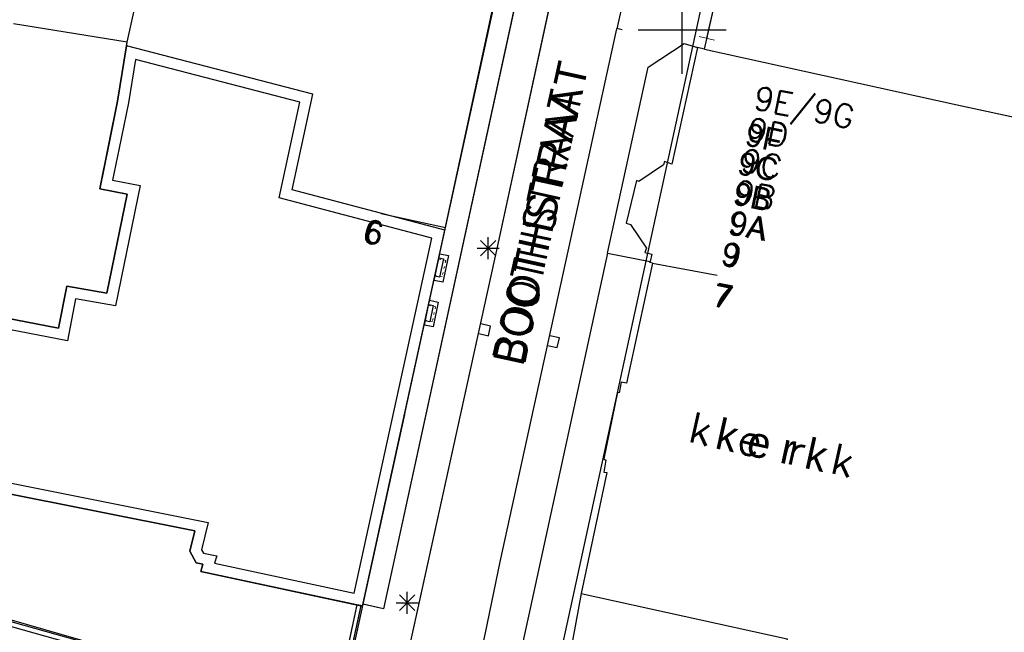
# Model space of a CAD drawing. Header units: millimetres. Extents: x 135944 to 142000, y 454200 to 456692.
# Tile 96 of 185: x 136820 to 136865, y 456273 to 456300. Entities that reach past the tile are written whole.
import ezdxf
from ezdxf.enums import TextEntityAlignment as Align

# ---------------------------------------------------------------- set-up
doc = ezdxf.new("R2010")
doc.units = ezdxf.units.MM
doc.linetypes.add('TotaalGBKN2013X$0$GBKN binnenstad 2009$0$DOT', pattern=[0.25, 0, -0.25])
for name, color, linetype in [('TotaalGBKN2013_Bistad', 251, 'Continuous'), ('TotaalGBKN2013X$0$Contouren', 251, 'Continuous'), ('TotaalGBKN2013X$0$GBKN binnenstad 2009$0$OBJECTEN_', 251, 'Continuous'), ('TotaalGBKN2013X$0$GBKN binnenstad 2009$0$OBJECTEN__', 251, 'Continuous'), ('TotaalGBKN2013X$0$GBKN binnenstad 2009$0$OBJECTEN___', 251, 'Continuous'), ('TotaalGBKN2013X$0$GBKN binnenstad 2009$0$VERH_OVERIG INBR', 251, 'Continuous')]:
    doc.layers.add(name, color=color, linetype=linetype)
doc.layers.add('TotaalGBKN2013X$0$PSVPORTS', color=251, linetype='Continuous', plot=False)
doc.styles.add('TotaalGBKN2013X$0$GBKN binnenstad 2009$0$Standard', font='txt')
doc.styles.add('TotaalGBKN2013X$0$GBKN binnenstad 2009$0$TXT', font='txt.shx')

# ---------------------------------------------------------------- blocks, each defined once
blk = doc.blocks.new('TotaalGBKN2013X$0$GBKN binnenstad 2009$0$CEL532')
at = {"layer": 'TotaalGBKN2013X$0$GBKN binnenstad 2009$0$OBJECTEN___', "linetype": 'Continuous', "lineweight": 0}
blk.add_lwpolyline([(0, -1), (1, -1), (1, 0), (0, 0), (0, -1)], dxfattribs=at)
at = {"layer": 'TotaalGBKN2013X$0$GBKN binnenstad 2009$0$OBJECTEN___', "linetype": 'TotaalGBKN2013X$0$GBKN binnenstad 2009$0$DOT', "lineweight": 0}
blk.add_lwpolyline([(0.2, -1), (0.2, -0.2), (0.8, -0.2), (0.8, -1)], dxfattribs=at)
blk = doc.blocks.new('TotaalGBKN2013X$0$GBKN binnenstad 2009$0$CEL529')
at = {"layer": 'TotaalGBKN2013X$0$GBKN binnenstad 2009$0$VERH_OVERIG INBR', "linetype": 'Continuous', "lineweight": 0}
for p, q in [((0.5, -0.2), (0.5, 0.2)), ((0, -0.1), (0, 0.1)), ((0, 0), (1, 0)), ((1, -0.1), (1, 0.1))]:
    blk.add_line(p, q, dxfattribs=at)
blk = doc.blocks.new('TotaalGBKN2013X$0$GBKN binnenstad 2009$0$X')
at = {"layer": 'TotaalGBKN2013X$0$GBKN binnenstad 2009$0$OBJECTEN__', "linetype": 'Continuous', "lineweight": 0}
blk.add_lwpolyline([(0.225, -0.25), (0.224, 0.2), (-0.225, 0.2), (-0.226, -0.25)], dxfattribs=at)
blk = doc.blocks.new('TotaalGBKN2013X$0$GBKN binnenstad 2009$0$DEC100')
at = {"layer": 'TotaalGBKN2013X$0$GBKN binnenstad 2009$0$OBJECTEN_', "linetype": 'Continuous', "lineweight": 0}
for p, q in [((0, -0.5), (0, 0.5)), ((-0.5, 0), (0.5, 0)), ((-0.354, -0.354), (0.354, 0.354)), ((0.354, -0.354), (-0.354, 0.354))]:
    blk.add_line(p, q, dxfattribs=at)

msp = doc.modelspace()

# ---------------------------------------------------------------- linework, layer by layer
at = {"layer": 'TotaalGBKN2013_Bistad'}
for p, q in [((136843.439, 456305.982), (136836.4, 456273.629)), ((136847.981, 456304.425), (136847.028, 456300.057)), ((136847.981, 456304.425), (136847.028, 456300.057)), ((136851.008, 456299.127), (136852.043, 456303.636)), ((136851.12, 456299.619), (136851.934, 456303.163)), ((136841.627, 456290.319), (136844.3, 456302.649)), ((136839.193, 456290.88), (136841.605, 456302.064)), ((136850, 456300), (136850, 456302)), ((136850, 456300), (136850, 456302)), ((136824.719, 456299.446), (136825.153, 456301.354)), ((136824.719, 456299.446), (136819.552, 456300.275)), ((136841.717, 456275.765), (136847.028, 456300.057)), ((136847.272, 456300.005), (136847.028, 456300.058)), ((136848, 456300), (136850, 456300)), ((136848, 456300), (136850, 456300)), ((136850, 456300), (136852, 456300)), ((136850, 456298), (136850, 456300)), ((136850, 456300), (136852, 456300)), ((136850, 456298), (136850, 456300)), ((136824.292, 456296.761), (136824.719, 456299.446)), ((136824.692, 456299.277), (136824.719, 456299.446)), ((136848.443, 456298.303), (136850.084, 456299.381)), ((136850.699, 456299.195), (136849.523, 456293.881)), ((136850.084, 456299.381), (136850.699, 456299.195)), ((136851.008, 456299.127), (136850.699, 456299.195)), ((136851.008, 456299.127), (136850.699, 456299.195)), ((136851.008, 456299.127), (136862.519, 456296.581)), ((136846.605, 456289.829), (136848.443, 456298.303)), ((136823.873, 456294.71), (136824.292, 456296.761)), ((136862.519, 456296.581), (136871.089, 456294.735)), ((136823.474, 456292.76), (136823.873, 456294.71)), ((136849.153, 456293.848), (136848.017, 456293.091)), ((136849.198, 456294.002), (136849.153, 456293.848)), ((136849.523, 456293.881), (136849.198, 456294.002)), ((136847.912, 456293.136), (136847.449, 456291.199)), ((136848.017, 456293.091), (136847.912, 456293.136)), ((136824.725, 456292.519), (136823.474, 456292.76)), ((136823.801, 456288.005), (136824.725, 456292.519)), ((136839.215, 456290.979), (136836.286, 456291.624)), ((136839.215, 456290.979), (136836.286, 456291.624)), ((136847.449, 456291.199), (136847.639, 456291.138)), ((136847.639, 456291.138), (136848.377, 456290.052)), ((136835.465, 456273.846), (136839.193, 456290.88)), ((136837.361, 456282.489), (136839.205, 456290.935)), ((136836.349, 456266.274), (136841.627, 456290.319)), ((136840.809, 456289.704), (136841.517, 456290.412)), ((136841.517, 456289.704), (136840.809, 456290.412)), ((136841.163, 456289.558), (136841.163, 456290.558)), ((136840.663, 456290.058), (136841.663, 456290.058)), ((136846.605, 456289.829), (136842.743, 456272.105)), ((136846.605, 456289.829), (136848.543, 456289.456)), ((136846.605, 456289.829), (136848.543, 456289.456)), ((136848.377, 456290.052), (136848.3, 456289.862)), ((136848.3, 456289.862), (136848.619, 456289.79)), ((136848.619, 456289.79), (136848.543, 456289.456)), ((136838.921, 456289.612), (136839.125, 456289.569)), ((136839.125, 456289.569), (136838.947, 456288.744)), ((136848.647, 456289.37), (136847.463, 456283.911)), ((136848.532, 456289.406), (136848.543, 456289.456)), ((136848.647, 456289.37), (136848.532, 456289.406)), ((136848.647, 456289.37), (136851.599, 456288.834)), ((136848.647, 456289.37), (136851.599, 456288.834)), ((136838.947, 456288.744), (136838.743, 456288.787)), ((136821.606, 456286.417), (136821.981, 456288.327)), ((136821.981, 456288.327), (136823.801, 456288.005)), ((136815.858, 456287.527), (136821.606, 456286.417)), ((136838.455, 456287.491), (136838.657, 456287.449)), ((136838.657, 456287.449), (136838.502, 456286.71)), ((136838.502, 456286.71), (136838.3, 456286.752)), ((136841.271, 456286.512), (136840.831, 456286.609)), ((136840.734, 456286.169), (136841.174, 456286.072)), ((136841.174, 456286.072), (136841.271, 456286.512)), ((136844.409, 456285.969), (136843.969, 456286.066)), ((136844.312, 456285.529), (136844.409, 456285.969)), ((136843.872, 456285.626), (136844.312, 456285.529)), ((136847.218, 456283.957), (136847.13, 456283.463)), ((136847.463, 456283.911), (136847.218, 456283.957)), ((136847.05, 456283.493), (136846.425, 456280.47)), ((136847.13, 456283.463), (136847.05, 456283.493)), ((136837.361, 456282.489), (136835.459, 456273.847)), ((136846.523, 456280.405), (136846.424, 456279.86)), ((136846.425, 456280.47), (136846.523, 456280.405)), ((136827.807, 456277.181), (136814.387, 456279.863)), ((136846.574, 456279.834), (136845.406, 456274.328)), ((136846.424, 456279.86), (136846.574, 456279.834)), ((136827.579, 456276.252), (136827.807, 456277.181)), ((136827.872, 456275.726), (136827.579, 456276.252)), ((136828.17, 456275.662), (136827.872, 456275.726)), ((136828.073, 456275.335), (136828.17, 456275.662)), ((136841.046, 456272.538), (136841.717, 456275.765)), ((136835.177, 456273.815), (136828.073, 456275.335)), ((136837.119, 456273.555), (136837.827, 456274.263)), ((136837.827, 456273.555), (136837.119, 456274.263)), ((136837.473, 456273.409), (136837.473, 456274.409)), ((136845.406, 456274.328), (136844.906, 456271.682)), ((136845.406, 456274.328), (136844.906, 456271.682)), ((136845.406, 456274.328), (136854.772, 456272.259)), ((136835.177, 456273.815), (136834.127, 456268.909)), ((136835.372, 456273.773), (136834.297, 456268.86)), ((136835.364, 456273.775), (136835.177, 456273.815)), ((136835.372, 456273.773), (136835.177, 456273.815)), ((136835.44, 456273.759), (136835.364, 456273.775)), ((136835.446, 456273.757), (136835.372, 456273.773)), ((136835.459, 456273.847), (136835.44, 456273.759)), ((136835.446, 456273.757), (136835.465, 456273.846)), ((136836.4, 456273.629), (136835.465, 456273.846)), ((136836.973, 456273.909), (136837.973, 456273.909)), ((136819.335, 456273.164), (136834.127, 456268.909))]:
    msp.add_line(p, q, dxfattribs=at)
for points in [[(136836.349, 456266.274), (136841.627, 456290.319), (136844.3, 456302.649), (136846.967, 456314.468), (136852.357, 456339.354), (136853.565, 456345.534)], [(136843.439, 456305.982), (136836.4, 456273.629), (136835.459, 456273.847)], [(136839.205, 456290.935), (136841.605, 456302.064), (136842.508, 456306.178)], [(136836.789, 456252.72), (136841.046, 456272.538), (136841.717, 456275.765), (136847.028, 456300.057)], [(136835.177, 456273.815), (136834.121, 456268.879), (136823.287, 456271.933), (136822.955, 456272.048), (136815.165, 456274.24), (136806.816, 456276.572), (136807.567, 456279.515), (136807.805, 456280.495), (136812.714, 456299.718)], [(136835.177, 456273.815), (136828.073, 456275.335), (136828.17, 456275.662), (136827.872, 456275.726), (136827.579, 456276.252), (136827.807, 456277.181), (136814.387, 456279.863), (136815.858, 456287.527), (136821.606, 456286.417), (136821.981, 456288.327), (136823.801, 456288.005), (136824.725, 456292.519), (136823.474, 456292.76), (136824.292, 456296.761), (136824.692, 456299.277)], [(136846.605, 456289.829), (136848.443, 456298.303), (136850.084, 456299.381), (136850.699, 456299.195)], [(136850.699, 456299.195), (136849.523, 456293.881), (136849.198, 456294.002), (136849.153, 456293.848), (136848.017, 456293.091), (136847.912, 456293.136), (136847.449, 456291.199), (136847.639, 456291.138), (136848.377, 456290.052), (136848.3, 456289.862), (136848.619, 456289.79), (136848.543, 456289.456)], [(136851.008, 456299.127), (136862.519, 456296.581), (136871.089, 456294.735), (136871.182, 456295.201), (136871.834, 456295.087), (136871.08, 456290.969)], [(136846.605, 456289.829), (136842.743, 456272.105), (136844.906, 456271.682)], [(136848.647, 456289.37), (136847.463, 456283.911), (136847.218, 456283.957), (136847.13, 456283.463), (136847.05, 456283.493), (136846.425, 456280.47), (136846.523, 456280.405), (136846.424, 456279.86), (136846.574, 456279.834), (136845.406, 456274.328)], [(136848.647, 456289.37), (136848.532, 456289.406), (136848.543, 456289.456)], [(136806.115, 456273.845), (136806.649, 456275.949), (136806.862, 456275.895), (136806.97, 456276.321), (136814.773, 456274.141), (136814.655, 456273.717), (136814.992, 456273.623), (136815.111, 456274.047), (136822.901, 456271.855), (136822.774, 456271.403), (136823.111, 456271.308), (136823.233, 456271.741), (136831.731, 456269.346)], [(136845.406, 456274.328), (136854.772, 456272.259), (136854.182, 456269.671)], [(136835.364, 456273.775), (136834.272, 456268.753), (136834.37, 456268.732), (136834.257, 456268.224), (136834.105, 456268.261)]]:
    msp.add_lwpolyline(points, dxfattribs=at)
for points in [[(136838.7, 456288.591), (136838.962, 456289.807), (136839.361, 456289.721), (136839.099, 456288.505)], [(136838.258, 456286.556), (136838.495, 456287.686), (136838.892, 456287.603), (136838.656, 456286.473)]]:
    msp.add_3dface(points, dxfattribs=at)
at = {"layer": 'TotaalGBKN2013X$0$Contouren'}
for p, q in [((136860.902, 456347.262), (136831.722, 456213.082)), ((136851.416, 456347), (136822.438, 456214.1))]:
    msp.add_line(p, q, dxfattribs=at)
at = {"layer": 'TotaalGBKN2013X$0$PSVPORTS'}
for points in [[(136839.193, 456290.88), (136832.24, 456292.72), (136833.18, 456297.07), (136824.692, 456299.279), (136824.292, 456296.761), (136823.873, 456294.71), (136823.474, 456292.76), (136824.725, 456292.519), (136823.801, 456288.005), (136821.981, 456288.327), (136821.606, 456286.417), (136815.858, 456287.527), (136814.387, 456279.863), (136827.807, 456277.181), (136827.579, 456276.252), (136827.872, 456275.726), (136828.17, 456275.662), (136828.073, 456275.335), (136835.449, 456273.756)], [(136838.602, 456290.519), (136831.65, 456292.359), (136832.59, 456296.707), (136825.1, 456298.657), (136824.784, 456296.672), (136824.363, 456294.61), (136824.065, 456293.155), (136825.316, 456292.914), (136824.193, 456287.428), (136822.377, 456287.749), (136822.001, 456285.832), (136816.255, 456286.941), (136814.972, 456280.256), (136828.417, 456277.569), (136828.111, 456276.324), (136828.199, 456276.167), (136828.803, 456276.037), (136828.706, 456275.711), (136835.067, 456274.349)]]:
    msp.add_lwpolyline(points, close=True, dxfattribs=at)

# ---------------------------------------------------------------- block references
at = {"layer": 'TotaalGBKN2013_Bistad'}
for name, p, xscale, yscale, rotation in [('TotaalGBKN2013X$0$GBKN binnenstad 2009$0$CEL529', (136851.119, 456299.619), 3.636905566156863, 3.636905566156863, 77.05170884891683), ('TotaalGBKN2013X$0$GBKN binnenstad 2009$0$CEL532', (136839.361, 456289.721), 1.243907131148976, 0.408163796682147, 257.8409142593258), ('TotaalGBKN2013X$0$GBKN binnenstad 2009$0$CEL532', (136838.892, 456287.603), 1.154380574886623, 0.4065601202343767, 258.2032568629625), ('TotaalGBKN2013X$0$GBKN binnenstad 2009$0$X', (136841.026, 456286.335), 0.9999989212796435, 0.9999989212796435, 257.543974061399), ('TotaalGBKN2013X$0$GBKN binnenstad 2009$0$X', (136844.164, 456285.792), 0.9999989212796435, 0.9999989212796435, 257.543974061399)]:
    msp.add_blockref(name, p, dxfattribs=dict(at, xscale=xscale, yscale=yscale, rotation=rotation))
for p in [(136841.163, 456290.058), (136837.473, 456273.909)]:
    msp.add_blockref('TotaalGBKN2013X$0$GBKN binnenstad 2009$0$DEC100', p, dxfattribs=at)

# ---------------------------------------------------------------- texts
for style in ['TotaalGBKN2013X$0$GBKN binnenstad 2009$0$TXT', 'TotaalGBKN2013X$0$GBKN binnenstad 2009$0$Standard']:
    msp.add_text('BOOTHSTRAAT', height=1.4, rotation=77.6864, dxfattribs=dict(at, style=style)).set_placement((136842.746, 456284.644))
for s, rotation, style, p in [('9E/9G', 348.2925, 'TotaalGBKN2013X$0$GBKN binnenstad 2009$0$TXT', (136853.299, 456296.936)), ('9D', 348.2925, 'TotaalGBKN2013X$0$GBKN binnenstad 2009$0$TXT', (136853.003, 456295.517)), ('9F', 348.2925, 'TotaalGBKN2013X$0$GBKN binnenstad 2009$0$Standard', (136852.911, 456295.265)), ('9C', 348.2925, 'TotaalGBKN2013X$0$GBKN binnenstad 2009$0$Standard', (136852.566, 456293.957)), ('9C', 348.2925, 'TotaalGBKN2013X$0$GBKN binnenstad 2009$0$TXT', (136852.708, 456294.097)), ('9B', 348.2925, 'TotaalGBKN2013X$0$GBKN binnenstad 2009$0$Standard', (136852.365, 456292.578)), ('9B', 348.2925, 'TotaalGBKN2013X$0$GBKN binnenstad 2009$0$TXT', (136852.411, 456292.678)), ('9A', 348.2925, 'TotaalGBKN2013X$0$GBKN binnenstad 2009$0$TXT', (136852.115, 456291.258)), ('9A', 348.2925, 'TotaalGBKN2013X$0$GBKN binnenstad 2009$0$Standard', (136852.189, 456291.253)), ('9', 348.2947, 'TotaalGBKN2013X$0$GBKN binnenstad 2009$0$TXT', (136851.818, 456289.839)), ('9', 348.2947, 'TotaalGBKN2013X$0$GBKN binnenstad 2009$0$Standard', (136851.818, 456289.839)), ('7', 348.2925, 'TotaalGBKN2013X$0$GBKN binnenstad 2009$0$TXT', (136851.427, 456287.949)), ('7', 348.2925, 'TotaalGBKN2013X$0$GBKN binnenstad 2009$0$Standard', (136851.427, 456287.949))]:
    msp.add_text(s, height=1.054, rotation=rotation, dxfattribs=dict(at, style=style)).set_placement(p, align=Align.MIDDLE_LEFT)
for style in ['TotaalGBKN2013X$0$GBKN binnenstad 2009$0$TXT', 'TotaalGBKN2013X$0$GBKN binnenstad 2009$0$Standard']:
    msp.add_text('6', height=1.054, rotation=347.5983, dxfattribs=dict(at, style=style)).set_placement((136836.357, 456290.686), align=Align.MIDDLE_RIGHT)
for style in ['TotaalGBKN2013X$0$GBKN binnenstad 2009$0$TXT', 'TotaalGBKN2013X$0$GBKN binnenstad 2009$0$Standard']:
    msp.add_text('k e r k', height=1.4, rotation=347.5431, dxfattribs=dict(at, style=style)).set_placement((136854.084, 456281.114), align=Align.MIDDLE)

doc.saveas('drawing.dxf')
